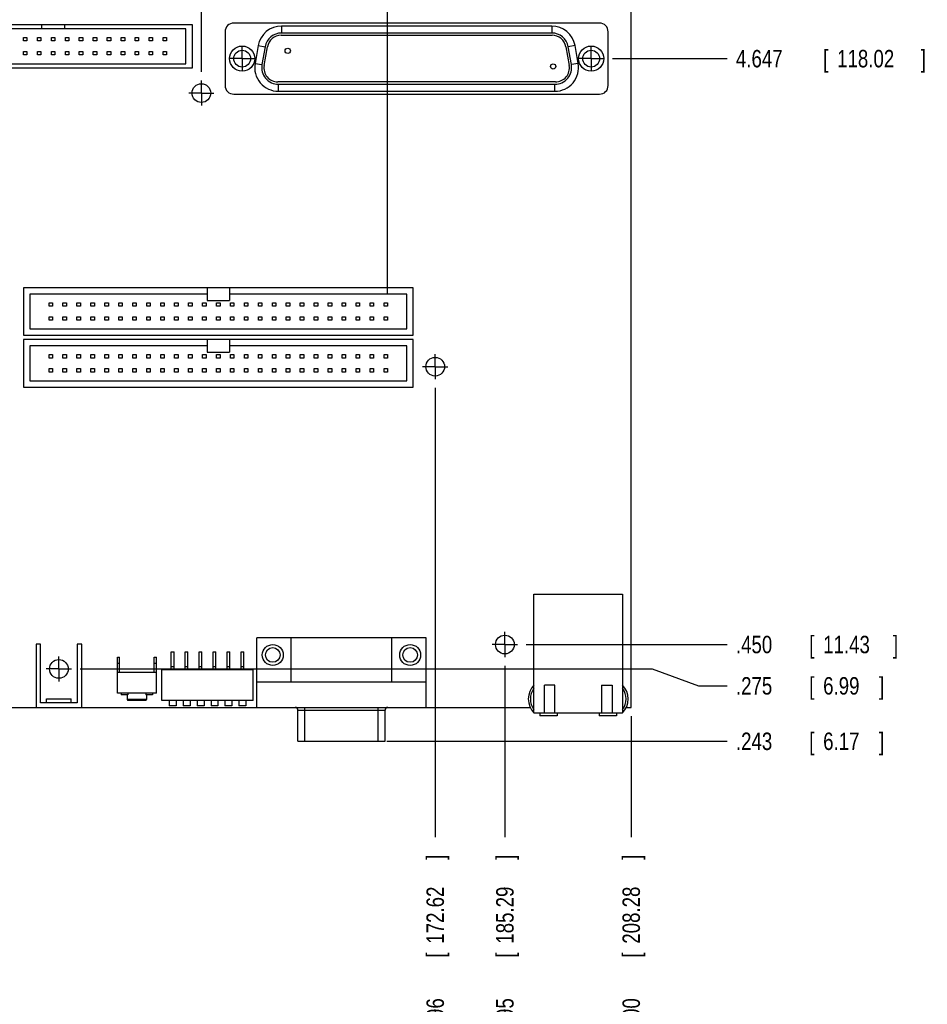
# Model space of a CAD drawing. Header units: inches. Extents: x 0 to 34, y 0 to 22.
# Tile 4 of 16: x 10.3 to 16.8, y 7.3 to 14.4. Entities that reach past the tile are written whole.
import ezdxf

# ---------------------------------------------------------------- set-up
doc = ezdxf.new("R2010")
doc.units = ezdxf.units.IN
doc.header["$LTSCALE"] = 1.87
doc.header["$MEASUREMENT"] = 0
doc.linetypes.add('CENTER', pattern=[0.6, 0.375, -0.075, 0.075, -0.075])
doc.layers.get('0').update_dxf_attribs({"linetype": 'CONTINUOUS'})
doc.layers.add('DEFAULT_1', color=7, linetype='CENTER')
doc.layers.add('DIMENSIONS', color=7, linetype='CONTINUOUS')
doc.styles.get("Standard").update_dxf_attribs({"font": 'txt', "width": 0.8})
doc.dimstyles.new('DIMSTYLE_1', dxfattribs={"dimtxt": 0.125, "dimasz": 0.1875, "dimexe": 0.18, "dimexo": 0.0625, "dimgap": 0.09, "dimtad": 0, "dimtih": 1, "dimtoh": 1, "dimdec": 3, "dimzin": 4, "dimdsep": 46, "dimtxsty": 'STANDARD', "dimblk": '_FILLED', "dimblk1": '_FILLED', "dimblk2": '_FILLED', "dimcen": 0.09, "dimadec": 0, "dimazin": 0, "dimtp": 0.01, "dimtm": 0.01, "dimtfac": 1, "dimtdec": 3, "dimtofl": 0, "dimtmove": 0, "dimatfit": 3, "dimldrblk": '_FILLED', "dimfxl": 1, "dimtolj": 1, "dimtzin": 4, "dimarcsym": 0})

# ---------------------------------------------------------------- blocks, each defined once
blk = doc.blocks.new('*D4')
at = {"layer": 'DIMENSIONS', "color": 2, "linetype": 'CONTINUOUS'}
blk.add_line((13.7952, 9.7669), (13.7952, 8.539), dxfattribs=at)
at = {"layer": 'DIMENSIONS', "color": 2, "linetype": 'CONTINUOUS', "width": 0.8}
for s, p in [(']', (13.8577, 8.3765)), ('185.29', (13.8577, 7.7765)), ('[', (13.8577, 7.6765)), ('7.295', (13.8577, 7.0515))]:
    blk.add_text(s, height=0.125, rotation=90, dxfattribs=at).set_placement(p)
blk = doc.blocks.new('_FILLED')
at = {"color": 0, "linetype": 'BYBLOCK'}
blk.add_solid([(0, 0), (-1, 0.167), (-1, -0.167)], dxfattribs=at)
blk = doc.blocks.new('*D5')
at = {"layer": 'DIMENSIONS', "color": 2, "linetype": 'CONTINUOUS'}
blk.add_line((14.7002, 9.407), (14.7002, 8.539), dxfattribs=at)
at = {"layer": 'DIMENSIONS', "color": 2, "linetype": 'CONTINUOUS', "width": 0.8}
for s, p in [(']', (14.7627, 8.3765)), ('208.28', (14.7627, 7.7765)), ('[', (14.7627, 7.6765)), ('8.200', (14.7627, 7.0515))]:
    blk.add_text(s, height=0.125, rotation=90, dxfattribs=at).set_placement(p)
blk = doc.blocks.new('*D6')
at = {"layer": 'DIMENSIONS', "color": 2, "linetype": 'CONTINUOUS'}
blk.add_line((13.2962, 11.7569), (13.2962, 8.539), dxfattribs=at)
at = {"layer": 'DIMENSIONS', "color": 2, "linetype": 'CONTINUOUS', "width": 0.8}
for s, p in [(']', (13.3587, 8.3765)), ('172.62', (13.3587, 7.7765)), ('[', (13.3587, 7.6765)), ('6.796', (13.3587, 7.0515))]:
    blk.add_text(s, height=0.125, rotation=90, dxfattribs=at).set_placement(p)
blk = doc.blocks.new('*D10')
at = {"layer": 'DIMENSIONS', "color": 2, "linetype": 'CONTINUOUS'}
blk.add_line((11.6212, 14.0221), (11.6212, 15.978), dxfattribs=at)
at = {"layer": 'DIMENSIONS', "color": 2, "linetype": 'CONTINUOUS', "width": 0.8}
for s, p in [(']', (11.6837, 17.3655)), ('130.07', (11.6837, 16.7655)), ('[', (11.6837, 16.6655)), ('5.121', (11.6837, 16.0405))]:
    blk.add_text(s, height=0.125, rotation=90, dxfattribs=at).set_placement(p)
blk = doc.blocks.new('*D17')
at = {"layer": 'DIMENSIONS', "color": 2, "linetype": 'CONTINUOUS'}
blk.add_line((13.9478, 9.9195), (15.3877, 9.9195), dxfattribs=at)
at = {"layer": 'DIMENSIONS', "color": 2, "linetype": 'CONTINUOUS', "width": 0.8}
for s, p in [('.450', (15.4502, 9.857)), ('[', (15.9752, 9.857)), ('11.43', (16.0752, 9.857)), (']', (16.5752, 9.857))]:
    blk.add_text(s, height=0.125, dxfattribs=at).set_placement(p)
blk = doc.blocks.new('*D24')
at = {"layer": 'DIMENSIONS', "color": 2, "linetype": 'CONTINUOUS'}
for p, q in [((10.7528, 9.7445), (14.8494, 9.7445)), ((14.8494, 9.7445), (15.183, 9.6236)), ((15.183, 9.6236), (15.3877, 9.6236))]:
    blk.add_line(p, q, dxfattribs=at)
at = {"layer": 'DIMENSIONS', "color": 2, "linetype": 'CONTINUOUS', "width": 0.8}
for s, p in [('.275', (15.4502, 9.5611)), ('[', (15.9752, 9.5611)), ('6.99', (16.0752, 9.5611)), (']', (16.4752, 9.5611))]:
    blk.add_text(s, height=0.125, dxfattribs=at).set_placement(p)
blk = doc.blocks.new('*D25')
at = {"layer": 'DIMENSIONS', "color": 2, "linetype": 'CONTINUOUS'}
blk.add_line((12.9491, 9.2265), (15.3877, 9.2265), dxfattribs=at)
at = {"layer": 'DIMENSIONS', "color": 2, "linetype": 'CONTINUOUS', "width": 0.8}
for s, p in [('.243', (15.4502, 9.164)), ('[', (15.9752, 9.164)), ('6.17', (16.0752, 9.164)), (']', (16.4752, 9.164))]:
    blk.add_text(s, height=0.125, dxfattribs=at).set_placement(p)
blk = doc.blocks.new('*D26')
at = {"layer": 'DIMENSIONS', "color": 2, "linetype": 'CONTINUOUS'}
blk.add_line((14.5658, 14.116), (15.3877, 14.116), dxfattribs=at)
at = {"layer": 'DIMENSIONS', "color": 2, "linetype": 'CONTINUOUS', "width": 0.8}
for s, p in [('4.647', (15.4502, 14.0535)), ('[', (16.0752, 14.0535)), ('118.02', (16.1752, 14.0535)), (']', (16.7752, 14.0535))]:
    blk.add_text(s, height=0.125, dxfattribs=at).set_placement(p)
blk = doc.blocks.new('*D57')
at = {"layer": 'DIMENSIONS', "color": 2, "linetype": 'CONTINUOUS'}
blk.add_line((12.9547, 12.4295), (12.9547, 15.978), dxfattribs=at)
at = {"layer": 'DIMENSIONS', "color": 2, "linetype": 'CONTINUOUS', "width": 0.8}
for s, p in [(']', (13.0172, 17.3655)), ('163.94', (13.0172, 16.7655)), ('[', (13.0172, 16.6655)), ('6.455', (13.0172, 16.0405))]:
    blk.add_text(s, height=0.125, rotation=90, dxfattribs=at).set_placement(p)

msp = doc.modelspace()

# ---------------------------------------------------------------- linework, layer by layer
at = {"color": 7, "linetype": 'CONTINUOUS'}
for p, q in [((14.7002, 9.4695), (14.7002, 15.0195)), ((9.5642, 14.3615), (11.5542, 14.3615)), ((11.5092, 14.3295), (9.6092, 14.3295)), ((10.4767, 14.3615), (10.4767, 14.3295)), ((10.6417, 14.3615), (10.6417, 14.3295)), ((11.5092, 14.0795), (11.5092, 14.3295)), ((11.5542, 14.3615), (11.5542, 14.0475)), ((14.4732, 14.3705), (11.8532, 14.3705)), ((12.1956, 14.3495), (12.1956, 14.2995)), ((14.1308, 14.3495), (12.1956, 14.3495)), ((14.1308, 14.3495), (14.1308, 14.2995)), ((10.3467, 14.2425), (10.3467, 14.267)), ((10.3467, 14.267), (10.3717, 14.267)), ((10.3717, 14.267), (10.3717, 14.2425)), ((10.4467, 14.2425), (10.4467, 14.267)), ((10.4467, 14.267), (10.4717, 14.267)), ((10.4717, 14.267), (10.4717, 14.2425)), ((10.5467, 14.2425), (10.5467, 14.267)), ((10.5467, 14.267), (10.5717, 14.267)), ((10.5717, 14.267), (10.5717, 14.2425)), ((10.6467, 14.2425), (10.6467, 14.267)), ((10.6467, 14.267), (10.6717, 14.267)), ((10.6717, 14.267), (10.6717, 14.2425)), ((10.7467, 14.2425), (10.7467, 14.267)), ((10.7467, 14.267), (10.7717, 14.267)), ((10.7717, 14.267), (10.7717, 14.2425)), ((10.8467, 14.2425), (10.8467, 14.267)), ((10.8467, 14.267), (10.8717, 14.267)), ((10.8717, 14.267), (10.8717, 14.2425)), ((10.9467, 14.2425), (10.9467, 14.267)), ((10.9467, 14.267), (10.9717, 14.267)), ((10.9717, 14.267), (10.9717, 14.2425)), ((11.0467, 14.2425), (11.0467, 14.267)), ((11.0467, 14.267), (11.0717, 14.267)), ((11.0717, 14.267), (11.0717, 14.2425)), ((11.1467, 14.2425), (11.1467, 14.267)), ((11.1467, 14.267), (11.1717, 14.267)), ((11.1717, 14.267), (11.1717, 14.2425)), ((11.2467, 14.2425), (11.2467, 14.267)), ((11.2467, 14.267), (11.2717, 14.267)), ((11.2717, 14.267), (11.2717, 14.2425)), ((11.3467, 14.2425), (11.3467, 14.267)), ((11.3467, 14.267), (11.3717, 14.267)), ((11.3717, 14.267), (11.3717, 14.2425)), ((11.7912, 14.3085), (11.7912, 13.9235)), ((12.1926, 14.283), (14.1337, 14.283)), ((14.1308, 14.2995), (12.1956, 14.2995)), ((14.5352, 13.9235), (14.5352, 14.3085)), ((10.3717, 14.2425), (10.3467, 14.2425)), ((10.4717, 14.2425), (10.4467, 14.2425)), ((10.5717, 14.2425), (10.5467, 14.2425)), ((10.6717, 14.2425), (10.6467, 14.2425)), ((10.7717, 14.2425), (10.7467, 14.2425)), ((10.8717, 14.2425), (10.8467, 14.2425)), ((10.9717, 14.2425), (10.9467, 14.2425)), ((11.0717, 14.2425), (11.0467, 14.2425)), ((11.1717, 14.2425), (11.1467, 14.2425)), ((11.2717, 14.2425), (11.2467, 14.2425)), ((11.3717, 14.2425), (11.3467, 14.2425)), ((12.0282, 14.209), (12.0058, 14.082)), ((12.0282, 14.209), (12.0774, 14.2003)), ((12.0774, 14.2003), (12.055, 14.0733)), ((12.0705, 14.0663), (12.0942, 14.2003)), ((14.2322, 14.2003), (14.2558, 14.0663)), ((14.2982, 14.209), (14.249, 14.2003)), ((14.2714, 14.0733), (14.249, 14.2003)), ((14.3206, 14.082), (14.2982, 14.209)), ((10.3467, 14.1425), (10.3467, 14.167)), ((10.3467, 14.167), (10.3717, 14.167)), ((10.3717, 14.1425), (10.3467, 14.1425)), ((10.3717, 14.167), (10.3717, 14.1425)), ((10.4467, 14.1425), (10.4467, 14.167)), ((10.4467, 14.167), (10.4717, 14.167)), ((10.4717, 14.1425), (10.4467, 14.1425)), ((10.4717, 14.167), (10.4717, 14.1425)), ((10.5467, 14.1425), (10.5467, 14.167)), ((10.5467, 14.167), (10.5717, 14.167)), ((10.5717, 14.1425), (10.5467, 14.1425)), ((10.5717, 14.167), (10.5717, 14.1425)), ((10.6467, 14.1425), (10.6467, 14.167)), ((10.6467, 14.167), (10.6717, 14.167)), ((10.6717, 14.1425), (10.6467, 14.1425)), ((10.6717, 14.167), (10.6717, 14.1425)), ((10.7467, 14.1425), (10.7467, 14.167)), ((10.7467, 14.167), (10.7717, 14.167)), ((10.7717, 14.1425), (10.7467, 14.1425)), ((10.7717, 14.167), (10.7717, 14.1425)), ((10.8467, 14.1425), (10.8467, 14.167)), ((10.8467, 14.167), (10.8717, 14.167)), ((10.8717, 14.1425), (10.8467, 14.1425)), ((10.8717, 14.167), (10.8717, 14.1425)), ((10.9467, 14.1425), (10.9467, 14.167)), ((10.9467, 14.167), (10.9717, 14.167)), ((10.9717, 14.1425), (10.9467, 14.1425)), ((10.9717, 14.167), (10.9717, 14.1425)), ((11.0467, 14.1425), (11.0467, 14.167)), ((11.0467, 14.167), (11.0717, 14.167)), ((11.0717, 14.1425), (11.0467, 14.1425)), ((11.0717, 14.167), (11.0717, 14.1425)), ((11.1467, 14.1425), (11.1467, 14.167)), ((11.1467, 14.167), (11.1717, 14.167)), ((11.1717, 14.1425), (11.1467, 14.1425)), ((11.1717, 14.167), (11.1717, 14.1425)), ((11.2467, 14.1425), (11.2467, 14.167)), ((11.2467, 14.167), (11.2717, 14.167)), ((11.2717, 14.1425), (11.2467, 14.1425)), ((11.2717, 14.167), (11.2717, 14.1425)), ((11.3467, 14.1425), (11.3467, 14.167)), ((11.3467, 14.167), (11.3717, 14.167)), ((11.3717, 14.1425), (11.3467, 14.1425)), ((11.3717, 14.167), (11.3717, 14.1425)), ((11.5542, 14.0475), (9.5642, 14.0475)), ((9.6092, 14.0795), (11.5092, 14.0795)), ((12.0058, 14.082), (12.055, 14.0733)), ((14.3206, 14.082), (14.2714, 14.0733)), ((14.1573, 13.949), (12.169, 13.949)), ((12.1732, 13.8825), (12.1732, 13.9325)), ((12.1732, 13.9325), (14.1532, 13.9325)), ((14.1532, 13.8825), (14.1532, 13.9325)), ((11.8532, 13.8615), (14.4732, 13.8615)), ((12.1732, 13.8825), (14.1532, 13.8825)), ((10.3472, 12.4745), (10.3472, 12.1345)), ((13.1372, 12.4745), (10.3472, 12.4745)), ((10.3922, 12.4295), (10.3922, 12.1795)), ((11.6622, 12.4295), (10.3922, 12.4295)), ((11.6622, 12.4745), (11.6622, 12.3845)), ((11.8222, 12.4745), (11.8222, 12.3845)), ((13.0922, 12.4295), (11.8222, 12.4295)), ((13.0922, 12.1795), (13.0922, 12.4295)), ((13.1372, 12.1345), (13.1372, 12.4745)), ((10.5297, 12.342), (10.5297, 12.367)), ((10.5297, 12.367), (10.5547, 12.367)), ((10.5547, 12.367), (10.5547, 12.342)), ((10.6297, 12.342), (10.6297, 12.367)), ((10.6297, 12.367), (10.6547, 12.367)), ((10.6547, 12.367), (10.6547, 12.342)), ((10.7297, 12.342), (10.7297, 12.367)), ((10.7297, 12.367), (10.7547, 12.367)), ((10.7547, 12.367), (10.7547, 12.342)), ((10.8297, 12.342), (10.8297, 12.367)), ((10.8297, 12.367), (10.8547, 12.367)), ((10.8547, 12.367), (10.8547, 12.342)), ((10.9297, 12.342), (10.9297, 12.367)), ((10.9297, 12.367), (10.9547, 12.367)), ((10.9547, 12.367), (10.9547, 12.342)), ((11.0297, 12.367), (11.0547, 12.367)), ((11.0297, 12.342), (11.0297, 12.367)), ((11.0547, 12.367), (11.0547, 12.342)), ((11.1297, 12.367), (11.1547, 12.367)), ((11.1297, 12.342), (11.1297, 12.367)), ((11.1547, 12.367), (11.1547, 12.342)), ((11.2297, 12.367), (11.2547, 12.367)), ((11.2297, 12.342), (11.2297, 12.367)), ((11.2547, 12.367), (11.2547, 12.342)), ((11.3297, 12.367), (11.3547, 12.367)), ((11.3297, 12.342), (11.3297, 12.367)), ((11.3547, 12.367), (11.3547, 12.342)), ((11.4297, 12.367), (11.4547, 12.367)), ((11.4297, 12.342), (11.4297, 12.367)), ((11.4547, 12.367), (11.4547, 12.342)), ((11.5297, 12.367), (11.5547, 12.367)), ((11.5297, 12.342), (11.5297, 12.367)), ((11.5547, 12.367), (11.5547, 12.342)), ((11.6297, 12.367), (11.6547, 12.367)), ((11.6297, 12.342), (11.6297, 12.367)), ((11.6547, 12.367), (11.6547, 12.342)), ((11.6622, 12.3845), (11.8222, 12.3845)), ((11.7297, 12.367), (11.7547, 12.367)), ((11.7297, 12.342), (11.7297, 12.367)), ((11.7547, 12.367), (11.7547, 12.342)), ((11.8297, 12.367), (11.8547, 12.367)), ((11.8297, 12.342), (11.8297, 12.367)), ((11.8547, 12.367), (11.8547, 12.342)), ((11.9297, 12.367), (11.9547, 12.367)), ((11.9297, 12.342), (11.9297, 12.367)), ((11.9547, 12.367), (11.9547, 12.342)), ((12.0297, 12.367), (12.0547, 12.367)), ((12.0297, 12.342), (12.0297, 12.367)), ((12.0547, 12.367), (12.0547, 12.342)), ((12.1297, 12.367), (12.1547, 12.367)), ((12.1297, 12.342), (12.1297, 12.367)), ((12.1547, 12.367), (12.1547, 12.342)), ((12.2297, 12.367), (12.2547, 12.367)), ((12.2297, 12.342), (12.2297, 12.367)), ((12.2547, 12.367), (12.2547, 12.342)), ((12.3297, 12.367), (12.3547, 12.367)), ((12.3297, 12.342), (12.3297, 12.367)), ((12.3547, 12.367), (12.3547, 12.342)), ((12.4297, 12.367), (12.4547, 12.367)), ((12.4297, 12.342), (12.4297, 12.367)), ((12.4547, 12.367), (12.4547, 12.342)), ((12.5297, 12.367), (12.5547, 12.367)), ((12.5297, 12.342), (12.5297, 12.367)), ((12.5547, 12.367), (12.5547, 12.342)), ((12.6297, 12.367), (12.6547, 12.367)), ((12.6297, 12.342), (12.6297, 12.367)), ((12.6547, 12.367), (12.6547, 12.342)), ((12.7297, 12.367), (12.7547, 12.367)), ((12.7297, 12.342), (12.7297, 12.367)), ((12.7547, 12.367), (12.7547, 12.342)), ((12.8297, 12.367), (12.8547, 12.367)), ((12.8297, 12.342), (12.8297, 12.367)), ((12.8547, 12.367), (12.8547, 12.342)), ((12.9297, 12.367), (12.9547, 12.367)), ((12.9297, 12.342), (12.9297, 12.367)), ((12.9547, 12.367), (12.9547, 12.342)), ((10.5547, 12.342), (10.5297, 12.342)), ((10.6547, 12.342), (10.6297, 12.342)), ((10.7547, 12.342), (10.7297, 12.342)), ((10.8547, 12.342), (10.8297, 12.342)), ((10.9547, 12.342), (10.9297, 12.342)), ((11.0547, 12.342), (11.0297, 12.342)), ((11.1547, 12.342), (11.1297, 12.342)), ((11.2547, 12.342), (11.2297, 12.342)), ((11.3547, 12.342), (11.3297, 12.342)), ((11.4547, 12.342), (11.4297, 12.342)), ((11.5547, 12.342), (11.5297, 12.342)), ((11.6547, 12.342), (11.6297, 12.342)), ((11.7547, 12.342), (11.7297, 12.342)), ((11.8547, 12.342), (11.8297, 12.342)), ((11.9547, 12.342), (11.9297, 12.342)), ((12.0547, 12.342), (12.0297, 12.342)), ((12.1547, 12.342), (12.1297, 12.342)), ((12.2547, 12.342), (12.2297, 12.342)), ((12.3547, 12.342), (12.3297, 12.342)), ((12.4547, 12.342), (12.4297, 12.342)), ((12.5547, 12.342), (12.5297, 12.342)), ((12.6547, 12.342), (12.6297, 12.342)), ((12.7547, 12.342), (12.7297, 12.342)), ((12.8547, 12.342), (12.8297, 12.342)), ((12.9547, 12.342), (12.9297, 12.342)), ((10.5297, 12.242), (10.5297, 12.267)), ((10.5297, 12.267), (10.5547, 12.267)), ((10.5547, 12.242), (10.5297, 12.242)), ((10.5547, 12.267), (10.5547, 12.242)), ((10.6297, 12.242), (10.6297, 12.267)), ((10.6297, 12.267), (10.6547, 12.267)), ((10.6547, 12.242), (10.6297, 12.242)), ((10.6547, 12.267), (10.6547, 12.242)), ((10.7297, 12.267), (10.7547, 12.267)), ((10.7297, 12.242), (10.7297, 12.267)), ((10.7547, 12.242), (10.7297, 12.242)), ((10.7547, 12.267), (10.7547, 12.242)), ((10.8297, 12.267), (10.8547, 12.267)), ((10.8297, 12.242), (10.8297, 12.267)), ((10.8547, 12.242), (10.8297, 12.242)), ((10.8547, 12.267), (10.8547, 12.242)), ((10.9297, 12.267), (10.9547, 12.267)), ((10.9297, 12.242), (10.9297, 12.267)), ((10.9547, 12.242), (10.9297, 12.242)), ((10.9547, 12.267), (10.9547, 12.242)), ((11.0297, 12.267), (11.0547, 12.267)), ((11.0297, 12.242), (11.0297, 12.267)), ((11.0547, 12.242), (11.0297, 12.242)), ((11.0547, 12.267), (11.0547, 12.242)), ((11.1297, 12.267), (11.1547, 12.267)), ((11.1297, 12.242), (11.1297, 12.267)), ((11.1547, 12.242), (11.1297, 12.242)), ((11.1547, 12.267), (11.1547, 12.242)), ((11.2297, 12.267), (11.2547, 12.267)), ((11.2297, 12.242), (11.2297, 12.267)), ((11.2547, 12.242), (11.2297, 12.242)), ((11.2547, 12.267), (11.2547, 12.242)), ((11.3297, 12.267), (11.3547, 12.267)), ((11.3297, 12.242), (11.3297, 12.267)), ((11.3547, 12.242), (11.3297, 12.242)), ((11.3547, 12.267), (11.3547, 12.242)), ((11.4297, 12.267), (11.4547, 12.267)), ((11.4297, 12.242), (11.4297, 12.267)), ((11.4547, 12.242), (11.4297, 12.242)), ((11.4547, 12.267), (11.4547, 12.242)), ((11.5297, 12.267), (11.5547, 12.267)), ((11.5297, 12.242), (11.5297, 12.267)), ((11.5547, 12.242), (11.5297, 12.242)), ((11.5547, 12.267), (11.5547, 12.242)), ((11.6297, 12.267), (11.6547, 12.267)), ((11.6297, 12.242), (11.6297, 12.267)), ((11.6547, 12.242), (11.6297, 12.242)), ((11.6547, 12.267), (11.6547, 12.242)), ((11.7297, 12.267), (11.7547, 12.267)), ((11.7297, 12.242), (11.7297, 12.267)), ((11.7547, 12.242), (11.7297, 12.242)), ((11.7547, 12.267), (11.7547, 12.242)), ((11.8297, 12.267), (11.8547, 12.267)), ((11.8297, 12.242), (11.8297, 12.267)), ((11.8547, 12.242), (11.8297, 12.242)), ((11.8547, 12.267), (11.8547, 12.242)), ((11.9297, 12.267), (11.9547, 12.267)), ((11.9297, 12.242), (11.9297, 12.267)), ((11.9547, 12.242), (11.9297, 12.242)), ((11.9547, 12.267), (11.9547, 12.242)), ((12.0297, 12.267), (12.0547, 12.267)), ((12.0297, 12.242), (12.0297, 12.267)), ((12.0547, 12.242), (12.0297, 12.242)), ((12.0547, 12.267), (12.0547, 12.242)), ((12.1297, 12.267), (12.1547, 12.267)), ((12.1297, 12.242), (12.1297, 12.267)), ((12.1547, 12.242), (12.1297, 12.242)), ((12.1547, 12.267), (12.1547, 12.242)), ((12.2297, 12.267), (12.2547, 12.267)), ((12.2297, 12.242), (12.2297, 12.267)), ((12.2547, 12.242), (12.2297, 12.242)), ((12.2547, 12.267), (12.2547, 12.242)), ((12.3297, 12.267), (12.3547, 12.267)), ((12.3297, 12.242), (12.3297, 12.267)), ((12.3547, 12.242), (12.3297, 12.242)), ((12.3547, 12.267), (12.3547, 12.242)), ((12.4297, 12.267), (12.4547, 12.267)), ((12.4297, 12.242), (12.4297, 12.267)), ((12.4547, 12.242), (12.4297, 12.242)), ((12.4547, 12.267), (12.4547, 12.242)), ((12.5297, 12.267), (12.5547, 12.267)), ((12.5297, 12.242), (12.5297, 12.267)), ((12.5547, 12.242), (12.5297, 12.242)), ((12.5547, 12.267), (12.5547, 12.242)), ((12.6297, 12.267), (12.6547, 12.267)), ((12.6297, 12.242), (12.6297, 12.267)), ((12.6547, 12.242), (12.6297, 12.242)), ((12.6547, 12.267), (12.6547, 12.242)), ((12.7297, 12.267), (12.7547, 12.267)), ((12.7297, 12.242), (12.7297, 12.267)), ((12.7547, 12.242), (12.7297, 12.242)), ((12.7547, 12.267), (12.7547, 12.242)), ((12.8297, 12.267), (12.8547, 12.267)), ((12.8297, 12.242), (12.8297, 12.267)), ((12.8547, 12.242), (12.8297, 12.242)), ((12.8547, 12.267), (12.8547, 12.242)), ((12.9297, 12.267), (12.9547, 12.267)), ((12.9297, 12.242), (12.9297, 12.267)), ((12.9547, 12.242), (12.9297, 12.242)), ((12.9547, 12.267), (12.9547, 12.242)), ((10.3472, 12.1345), (13.1372, 12.1345)), ((10.3922, 12.1795), (13.0922, 12.1795)), ((10.3472, 12.1035), (10.3472, 11.7635)), ((13.1372, 12.1035), (10.3472, 12.1035)), ((11.6622, 12.1035), (11.6622, 12.0135)), ((11.8222, 12.1035), (11.8222, 12.0135)), ((13.1372, 11.7635), (13.1372, 12.1035)), ((10.3922, 12.0585), (10.3922, 11.8085)), ((11.6622, 12.0585), (10.3922, 12.0585)), ((10.5297, 11.971), (10.5297, 11.996)), ((10.5297, 11.996), (10.5547, 11.996)), ((10.5547, 11.996), (10.5547, 11.971)), ((10.6297, 11.971), (10.6297, 11.996)), ((10.6297, 11.996), (10.6547, 11.996)), ((10.6547, 11.996), (10.6547, 11.971)), ((10.7297, 11.996), (10.7547, 11.996)), ((10.7297, 11.971), (10.7297, 11.996)), ((10.7547, 11.996), (10.7547, 11.971)), ((10.8297, 11.996), (10.8547, 11.996)), ((10.8297, 11.971), (10.8297, 11.996)), ((10.8547, 11.996), (10.8547, 11.971)), ((10.9297, 11.996), (10.9547, 11.996)), ((10.9297, 11.971), (10.9297, 11.996)), ((10.9547, 11.996), (10.9547, 11.971)), ((11.0297, 11.996), (11.0547, 11.996)), ((11.0297, 11.971), (11.0297, 11.996)), ((11.0547, 11.996), (11.0547, 11.971)), ((11.1297, 11.996), (11.1547, 11.996)), ((11.1297, 11.971), (11.1297, 11.996)), ((11.1547, 11.996), (11.1547, 11.971)), ((11.2297, 11.996), (11.2547, 11.996)), ((11.2297, 11.971), (11.2297, 11.996)), ((11.2547, 11.996), (11.2547, 11.971)), ((11.3297, 11.996), (11.3547, 11.996)), ((11.3297, 11.971), (11.3297, 11.996)), ((11.3547, 11.996), (11.3547, 11.971)), ((11.4297, 11.996), (11.4547, 11.996)), ((11.4297, 11.971), (11.4297, 11.996)), ((11.4547, 11.996), (11.4547, 11.971)), ((11.5297, 11.996), (11.5547, 11.996)), ((11.5297, 11.971), (11.5297, 11.996)), ((11.5547, 11.996), (11.5547, 11.971)), ((11.6297, 11.996), (11.6547, 11.996)), ((11.6297, 11.971), (11.6297, 11.996)), ((11.6547, 11.996), (11.6547, 11.971)), ((11.6622, 12.0135), (11.8222, 12.0135)), ((11.7297, 11.996), (11.7547, 11.996)), ((11.7297, 11.971), (11.7297, 11.996)), ((11.7547, 11.996), (11.7547, 11.971)), ((13.0922, 12.0585), (11.8222, 12.0585)), ((11.8297, 11.996), (11.8547, 11.996)), ((11.8297, 11.971), (11.8297, 11.996)), ((11.8547, 11.996), (11.8547, 11.971)), ((11.9297, 11.996), (11.9547, 11.996)), ((11.9297, 11.971), (11.9297, 11.996)), ((11.9547, 11.996), (11.9547, 11.971)), ((12.0297, 11.996), (12.0547, 11.996)), ((12.0297, 11.971), (12.0297, 11.996)), ((12.0547, 11.996), (12.0547, 11.971)), ((12.1297, 11.996), (12.1547, 11.996)), ((12.1297, 11.971), (12.1297, 11.996)), ((12.1547, 11.996), (12.1547, 11.971)), ((12.2297, 11.996), (12.2547, 11.996)), ((12.2297, 11.971), (12.2297, 11.996)), ((12.2547, 11.996), (12.2547, 11.971)), ((12.3297, 11.996), (12.3547, 11.996)), ((12.3297, 11.971), (12.3297, 11.996)), ((12.3547, 11.996), (12.3547, 11.971)), ((12.4297, 11.996), (12.4547, 11.996)), ((12.4297, 11.971), (12.4297, 11.996)), ((12.4547, 11.996), (12.4547, 11.971)), ((12.5297, 11.996), (12.5547, 11.996)), ((12.5297, 11.971), (12.5297, 11.996)), ((12.5547, 11.996), (12.5547, 11.971)), ((12.6297, 11.996), (12.6547, 11.996)), ((12.6297, 11.971), (12.6297, 11.996)), ((12.6547, 11.996), (12.6547, 11.971)), ((12.7297, 11.996), (12.7547, 11.996)), ((12.7297, 11.971), (12.7297, 11.996)), ((12.7547, 11.996), (12.7547, 11.971)), ((12.8297, 11.996), (12.8547, 11.996)), ((12.8297, 11.971), (12.8297, 11.996)), ((12.8547, 11.996), (12.8547, 11.971)), ((12.9297, 11.996), (12.9547, 11.996)), ((12.9297, 11.971), (12.9297, 11.996)), ((12.9547, 11.996), (12.9547, 11.971)), ((13.0922, 11.8085), (13.0922, 12.0585)), ((10.5547, 11.971), (10.5297, 11.971)), ((10.6547, 11.971), (10.6297, 11.971)), ((10.7547, 11.971), (10.7297, 11.971)), ((10.8547, 11.971), (10.8297, 11.971)), ((10.9547, 11.971), (10.9297, 11.971)), ((11.0547, 11.971), (11.0297, 11.971)), ((11.1547, 11.971), (11.1297, 11.971)), ((11.2547, 11.971), (11.2297, 11.971)), ((11.3547, 11.971), (11.3297, 11.971)), ((11.4547, 11.971), (11.4297, 11.971)), ((11.5547, 11.971), (11.5297, 11.971)), ((11.6547, 11.971), (11.6297, 11.971)), ((11.7547, 11.971), (11.7297, 11.971)), ((11.8547, 11.971), (11.8297, 11.971)), ((11.9547, 11.971), (11.9297, 11.971)), ((12.0547, 11.971), (12.0297, 11.971)), ((12.1547, 11.971), (12.1297, 11.971)), ((12.2547, 11.971), (12.2297, 11.971)), ((12.3547, 11.971), (12.3297, 11.971)), ((12.4547, 11.971), (12.4297, 11.971)), ((12.5547, 11.971), (12.5297, 11.971)), ((12.6547, 11.971), (12.6297, 11.971)), ((12.7547, 11.971), (12.7297, 11.971)), ((12.8547, 11.971), (12.8297, 11.971)), ((12.9547, 11.971), (12.9297, 11.971)), ((10.5297, 11.896), (10.5547, 11.896)), ((10.5297, 11.871), (10.5297, 11.896)), ((10.5547, 11.871), (10.5297, 11.871)), ((10.5547, 11.896), (10.5547, 11.871)), ((10.6297, 11.896), (10.6547, 11.896)), ((10.6297, 11.871), (10.6297, 11.896)), ((10.6547, 11.871), (10.6297, 11.871)), ((10.6547, 11.896), (10.6547, 11.871)), ((10.7297, 11.896), (10.7547, 11.896)), ((10.7297, 11.871), (10.7297, 11.896)), ((10.7547, 11.871), (10.7297, 11.871)), ((10.7547, 11.896), (10.7547, 11.871)), ((10.8297, 11.896), (10.8547, 11.896)), ((10.8297, 11.871), (10.8297, 11.896)), ((10.8547, 11.871), (10.8297, 11.871)), ((10.8547, 11.896), (10.8547, 11.871)), ((10.9297, 11.896), (10.9547, 11.896)), ((10.9297, 11.871), (10.9297, 11.896)), ((10.9547, 11.871), (10.9297, 11.871)), ((10.9547, 11.896), (10.9547, 11.871)), ((11.0297, 11.896), (11.0547, 11.896)), ((11.0297, 11.871), (11.0297, 11.896)), ((11.0547, 11.871), (11.0297, 11.871)), ((11.0547, 11.896), (11.0547, 11.871)), ((11.1297, 11.896), (11.1547, 11.896)), ((11.1297, 11.871), (11.1297, 11.896)), ((11.1547, 11.871), (11.1297, 11.871)), ((11.1547, 11.896), (11.1547, 11.871)), ((11.2297, 11.896), (11.2547, 11.896)), ((11.2297, 11.871), (11.2297, 11.896)), ((11.2547, 11.871), (11.2297, 11.871)), ((11.2547, 11.896), (11.2547, 11.871)), ((11.3297, 11.896), (11.3547, 11.896)), ((11.3297, 11.871), (11.3297, 11.896)), ((11.3547, 11.871), (11.3297, 11.871)), ((11.3547, 11.896), (11.3547, 11.871)), ((11.4297, 11.896), (11.4547, 11.896)), ((11.4297, 11.871), (11.4297, 11.896)), ((11.4547, 11.871), (11.4297, 11.871)), ((11.4547, 11.896), (11.4547, 11.871)), ((11.5297, 11.896), (11.5547, 11.896)), ((11.5297, 11.871), (11.5297, 11.896)), ((11.5547, 11.871), (11.5297, 11.871)), ((11.5547, 11.896), (11.5547, 11.871)), ((11.6297, 11.896), (11.6547, 11.896)), ((11.6297, 11.871), (11.6297, 11.896)), ((11.6547, 11.871), (11.6297, 11.871)), ((11.6547, 11.896), (11.6547, 11.871)), ((11.7297, 11.896), (11.7547, 11.896)), ((11.7297, 11.871), (11.7297, 11.896)), ((11.7547, 11.871), (11.7297, 11.871)), ((11.7547, 11.896), (11.7547, 11.871)), ((11.8297, 11.896), (11.8547, 11.896)), ((11.8297, 11.871), (11.8297, 11.896)), ((11.8547, 11.871), (11.8297, 11.871)), ((11.8547, 11.896), (11.8547, 11.871)), ((11.9297, 11.896), (11.9547, 11.896)), ((11.9297, 11.871), (11.9297, 11.896)), ((11.9547, 11.871), (11.9297, 11.871)), ((11.9547, 11.896), (11.9547, 11.871)), ((12.0297, 11.896), (12.0547, 11.896)), ((12.0297, 11.871), (12.0297, 11.896)), ((12.0547, 11.871), (12.0297, 11.871)), ((12.0547, 11.896), (12.0547, 11.871)), ((12.1297, 11.896), (12.1547, 11.896)), ((12.1297, 11.871), (12.1297, 11.896)), ((12.1547, 11.871), (12.1297, 11.871)), ((12.1547, 11.896), (12.1547, 11.871)), ((12.2297, 11.896), (12.2547, 11.896)), ((12.2297, 11.871), (12.2297, 11.896)), ((12.2547, 11.871), (12.2297, 11.871)), ((12.2547, 11.896), (12.2547, 11.871)), ((12.3297, 11.896), (12.3547, 11.896)), ((12.3297, 11.871), (12.3297, 11.896)), ((12.3547, 11.871), (12.3297, 11.871)), ((12.3547, 11.896), (12.3547, 11.871)), ((12.4297, 11.896), (12.4547, 11.896)), ((12.4297, 11.871), (12.4297, 11.896)), ((12.4547, 11.871), (12.4297, 11.871)), ((12.4547, 11.896), (12.4547, 11.871)), ((12.5297, 11.896), (12.5547, 11.896)), ((12.5297, 11.871), (12.5297, 11.896)), ((12.5547, 11.871), (12.5297, 11.871)), ((12.5547, 11.896), (12.5547, 11.871)), ((12.6297, 11.896), (12.6547, 11.896)), ((12.6297, 11.871), (12.6297, 11.896)), ((12.6547, 11.871), (12.6297, 11.871)), ((12.6547, 11.896), (12.6547, 11.871)), ((12.7297, 11.896), (12.7547, 11.896)), ((12.7297, 11.871), (12.7297, 11.896)), ((12.7547, 11.871), (12.7297, 11.871)), ((12.7547, 11.896), (12.7547, 11.871)), ((12.8297, 11.896), (12.8547, 11.896)), ((12.8297, 11.871), (12.8297, 11.896)), ((12.8547, 11.871), (12.8297, 11.871)), ((12.8547, 11.896), (12.8547, 11.871)), ((12.9297, 11.896), (12.9547, 11.896)), ((12.9297, 11.871), (12.9297, 11.896)), ((12.9547, 11.871), (12.9297, 11.871)), ((12.9547, 11.896), (12.9547, 11.871)), ((10.3922, 11.8085), (13.0922, 11.8085)), ((10.3472, 11.7635), (13.1372, 11.7635)), ((14.0032, 10.2795), (14.6382, 10.2795)), ((14.0032, 9.4295), (14.0032, 10.2795)), ((14.6382, 10.2795), (14.6382, 9.4295)), ((13.2312, 9.9665), (12.0182, 9.9665)), ((12.0182, 9.4695), (12.0182, 9.9665)), ((12.2632, 9.6515), (12.2632, 9.9665)), ((12.9862, 9.6515), (12.9862, 9.9665)), ((13.2312, 9.4695), (13.2312, 9.9665)), ((10.4687, 9.9215), (10.4367, 9.9215)), ((10.4367, 9.9215), (10.4367, 9.4695)), ((10.4687, 9.5015), (10.4687, 9.9215)), ((10.7637, 9.9215), (10.7317, 9.9215)), ((10.7317, 9.9215), (10.7317, 9.5015)), ((10.7637, 9.4695), (10.7637, 9.9215)), ((11.0192, 9.8283), (11.0339, 9.8283)), ((11.0192, 9.5705), (11.0192, 9.8283)), ((11.0339, 9.7185), (11.0339, 9.8283)), ((11.2839, 9.8283), (11.2987, 9.8283)), ((11.2839, 9.7185), (11.2839, 9.8283)), ((11.2987, 9.5705), (11.2987, 9.8283)), ((11.4052, 9.8675), (11.4252, 9.8675)), ((11.4052, 9.7385), (11.4052, 9.8675)), ((11.4252, 9.7385), (11.4252, 9.8675)), ((11.5052, 9.8675), (11.5252, 9.8675)), ((11.5052, 9.7385), (11.5052, 9.8675)), ((11.5252, 9.7385), (11.5252, 9.8675)), ((11.6052, 9.8675), (11.6252, 9.8675)), ((11.6052, 9.7385), (11.6052, 9.8675)), ((11.6252, 9.7385), (11.6252, 9.8675)), ((11.7052, 9.8675), (11.7252, 9.8675)), ((11.7052, 9.7385), (11.7052, 9.8675)), ((11.7252, 9.7385), (11.7252, 9.8675)), ((11.8052, 9.8675), (11.8252, 9.8675)), ((11.8052, 9.7385), (11.8052, 9.8675)), ((11.8252, 9.7385), (11.8252, 9.8675)), ((11.9052, 9.8675), (11.9252, 9.8675)), ((11.9052, 9.7385), (11.9052, 9.8675)), ((11.9252, 9.7385), (11.9252, 9.8675)), ((11.0339, 9.7825), (11.0192, 9.7825)), ((11.2987, 9.7825), (11.2839, 9.7825)), ((11.9922, 9.7385), (11.3382, 9.7385)), ((11.3382, 9.5185), (11.3382, 9.7385)), ((11.4052, 9.7618), (11.4252, 9.7618)), ((11.5052, 9.7618), (11.5252, 9.7618)), ((11.6052, 9.7618), (11.6252, 9.7618)), ((11.7052, 9.7618), (11.7252, 9.7618)), ((11.8052, 9.7618), (11.8252, 9.7618)), ((11.9052, 9.7618), (11.9252, 9.7618)), ((11.9922, 9.5185), (11.9922, 9.7385)), ((11.2987, 9.7185), (11.0192, 9.7185)), ((12.0182, 9.6515), (13.2312, 9.6515)), ((14.1532, 9.6295), (14.0782, 9.6295)), ((14.0782, 9.4295), (14.0782, 9.6295)), ((14.1532, 9.4295), (14.1532, 9.6295)), ((14.4882, 9.6295), (14.5632, 9.6295)), ((14.4882, 9.6295), (14.4882, 9.4295)), ((14.5632, 9.6295), (14.5632, 9.4295)), ((10.5127, 9.5315), (10.6877, 9.5315)), ((10.5127, 9.5015), (10.5127, 9.5315)), ((10.6877, 9.5015), (10.6877, 9.5315)), ((11.2987, 9.5705), (11.0192, 9.5705)), ((11.0467, 9.5705), (11.0467, 9.5587)), ((11.094, 9.5587), (11.0467, 9.5587)), ((11.09, 9.5587), (11.09, 9.5245)), ((11.2278, 9.5245), (11.09, 9.5245)), ((11.094, 9.5705), (11.094, 9.5587)), ((11.2239, 9.5705), (11.2239, 9.5587)), ((11.2711, 9.5587), (11.2239, 9.5587)), ((11.2278, 9.5587), (11.2278, 9.5245)), ((11.2711, 9.5705), (11.2711, 9.5587)), ((6.5002, 9.4695), (13.9763, 9.4695)), ((10.7317, 9.5015), (10.4687, 9.5015)), ((11.2228, 9.5195), (11.095, 9.5195)), ((11.9922, 9.5185), (11.3382, 9.5185)), ((11.3902, 9.5185), (11.3902, 9.4795)), ((11.4402, 9.4795), (11.3902, 9.4795)), ((11.4402, 9.5185), (11.4402, 9.4795)), ((11.4902, 9.5185), (11.4902, 9.4795)), ((11.5402, 9.4795), (11.4902, 9.4795)), ((11.5402, 9.5185), (11.5402, 9.4795)), ((11.5902, 9.5185), (11.5902, 9.4795)), ((11.6402, 9.4795), (11.5902, 9.4795)), ((11.6402, 9.5185), (11.6402, 9.4795)), ((11.6902, 9.5185), (11.6902, 9.4795)), ((11.7402, 9.4795), (11.6902, 9.4795)), ((11.7402, 9.5185), (11.7402, 9.4795)), ((11.7902, 9.5185), (11.7902, 9.4795)), ((11.8402, 9.4795), (11.7902, 9.4795)), ((11.8402, 9.5185), (11.8402, 9.4795)), ((11.8902, 9.5185), (11.8902, 9.4795)), ((11.9402, 9.4795), (11.8902, 9.4795)), ((11.9402, 9.5185), (11.9402, 9.4795)), ((12.3628, 9.2265), (12.3628, 9.4695)), ((12.8866, 9.2265), (12.8866, 9.4695)), ((13.9929, 9.4695), (14.0032, 9.4695)), ((14.6382, 9.4695), (14.6485, 9.4695)), ((14.6651, 9.4695), (14.7002, 9.4695)), ((12.3128, 9.4495), (12.9366, 9.4495)), ((12.3128, 9.2265), (12.3128, 9.4495)), ((12.9366, 9.2265), (12.9366, 9.4495)), ((14.0032, 9.4295), (14.6382, 9.4295)), ((14.0457, 9.4295), (14.0457, 9.4085)), ((14.1707, 9.4085), (14.0457, 9.4085)), ((14.1707, 9.4295), (14.1707, 9.4085)), ((14.4707, 9.4295), (14.4707, 9.4095)), ((14.5957, 9.4095), (14.4707, 9.4095)), ((14.5957, 9.4295), (14.5957, 9.4095)), ((12.3128, 9.2265), (12.9366, 9.2265))]:
    msp.add_line(p, q, dxfattribs=at)
for centre, radius in [((11.9132, 14.116), 0.09), ((11.9132, 14.116), 0.06), ((12.2397, 14.172), 0.019), ((14.4132, 14.116), 0.09), ((14.4132, 14.116), 0.06), ((14.1412, 14.06), 0.019), ((11.6212, 13.8695), 0.067), ((13.2962, 11.9095), 0.067), ((13.7952, 9.9195), 0.067), ((12.1327, 9.8445), 0.075), ((12.1327, 9.8445), 0.0525), ((13.1167, 9.8445), 0.075), ((13.1167, 9.8445), 0.0525), ((10.6002, 9.7445), 0.067)]:
    msp.add_circle(centre, radius, dxfattribs=at)
for centre, radius, start, end in [((11.8532, 14.3085), 0.062, 90, 180), ((12.1956, 14.1795), 0.17, 90, 170), ((14.1308, 14.1795), 0.17, 10, 90), ((14.4732, 14.3085), 0.062, 0, 90), ((12.1956, 14.1795), 0.12, 90, 170), ((12.1926, 14.183), 0.1, 90, 170), ((14.1308, 14.1795), 0.12, 10, 90), ((14.1337, 14.183), 0.1, 10, 90), ((12.1732, 14.0525), 0.17, 170, 270), ((12.1732, 14.0525), 0.12, 170, 270), ((12.169, 14.049), 0.1, 170, 270), ((14.1532, 14.0525), 0.17, 270, 10), ((14.1532, 14.0525), 0.12, 270, 10), ((14.1573, 14.049), 0.1, 270, 10), ((11.8532, 13.9235), 0.062, 180, 270), ((14.4732, 13.9235), 0.062, 270, 360), ((14.1082, 9.5295), 0.145, 136.39718, 223.60282), ((14.1082, 9.5295), 0.13, 143.87107, 216.12893), ((14.5332, 9.5295), 0.145, 316.39718, 43.60282), ((14.5332, 9.5295), 0.13, 323.87107, 36.12893), ((11.095, 9.5245), 0.005, 180, 270), ((11.2228, 9.5245), 0.005, 270, 360), ((12.2928, 9.4495), 0.02, 0, 90), ((12.9566, 9.4495), 0.02, 90, 180)]:
    msp.add_arc(centre, radius, start, end, dxfattribs=at)
at = {"layer": 'DEFAULT_1', "color": 7, "linetype": 'CENTER'}
for p, q in [((11.9132, 14.116), (11.9132, 14.2061)), ((14.4132, 14.116), (14.4132, 14.2061)), ((11.9132, 14.116), (11.8231, 14.116)), ((11.9132, 14.116), (11.9132, 14.0259)), ((11.9132, 14.116), (12.0033, 14.116)), ((14.4132, 14.116), (14.3231, 14.116)), ((14.4132, 14.116), (14.5033, 14.116)), ((14.4132, 14.116), (14.4132, 14.0259)), ((11.6212, 13.8695), (11.6212, 13.9596)), ((11.6212, 13.8695), (11.5311, 13.8695)), ((11.6212, 13.8695), (11.6212, 13.7794)), ((11.6212, 13.8695), (11.7113, 13.8695)), ((13.2962, 11.9095), (13.2962, 11.9996)), ((13.2962, 11.9095), (13.2061, 11.9095)), ((13.2962, 11.9095), (13.3863, 11.9095)), ((13.2962, 11.9095), (13.2962, 11.8194)), ((13.7952, 9.9195), (13.7952, 10.0096)), ((13.7952, 9.9195), (13.7051, 9.9195)), ((13.7952, 9.9195), (13.8853, 9.9195)), ((13.7952, 9.9195), (13.7952, 9.8294)), ((10.6002, 9.7445), (10.6002, 9.8346)), ((10.6002, 9.7445), (10.5101, 9.7445)), ((10.6002, 9.7445), (10.6903, 9.7445)), ((10.6002, 9.7445), (10.6002, 9.6544))]:
    msp.add_line(p, q, dxfattribs=at)

# ---------------------------------------------------------------- dimensions: what is measured, and where the dimension line sits
at = {"layer": 'DIMENSIONS', "color": 2, "linetype": 'CONTINUOUS'}
for feature_location, offset, dtype, origin, picture, middle in [((11.6212, 14.0221), (0, 1.9559), 1, (6.5002, 13.9596), '*D10', (11.6212, 16.753)), ((12.9546787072, 12.4294686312), (0, 3.5485), 1, (6.5001787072, 12.3669686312), '*D57', (12.9546787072, 16.7529686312)), ((14.5657787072, 14.1159686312), (0.8219, 0), 0, (14.5032787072, 9.4694686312), '*D26', (16.1626787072, 14.1159686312)), ((13.2962, 11.7569), (0, -3.2179), 1, (6.5002, 11.8194), '*D6', (13.2962, 7.764)), ((13.9478, 9.9195), (1.4399, 0), 0, (13.8853, 9.4695), '*D17', (16.0627, 9.9195)), ((13.7952, 9.7669), (0, -1.2279), 1, (6.5002, 9.8294), '*D4', (13.7952, 7.764)), ((10.7528, 9.7445), (4.6349, -0.1209), 0, (10.6903, 9.4695), '*D24', (16.0127, 9.6236)), ((14.7002, 9.407), (0, -0.868), 1, (6.5002, 9.4695), '*D5', (14.7002, 7.764)), ((12.9491, 9.2265), (2.4386, 0), 0, (12.8866, 9.4695), '*D25', (16.0127, 9.2265))]:
    dim = msp.add_ordinate_dim(feature_location=feature_location, offset=offset, dtype=dtype, origin=origin, dimstyle='DIMSTYLE_1', dxfattribs=at)
    dim.commit()
    dim.dimension.update_dxf_attribs({"geometry": picture, "text_midpoint": middle})

doc.saveas('drawing.dxf')
